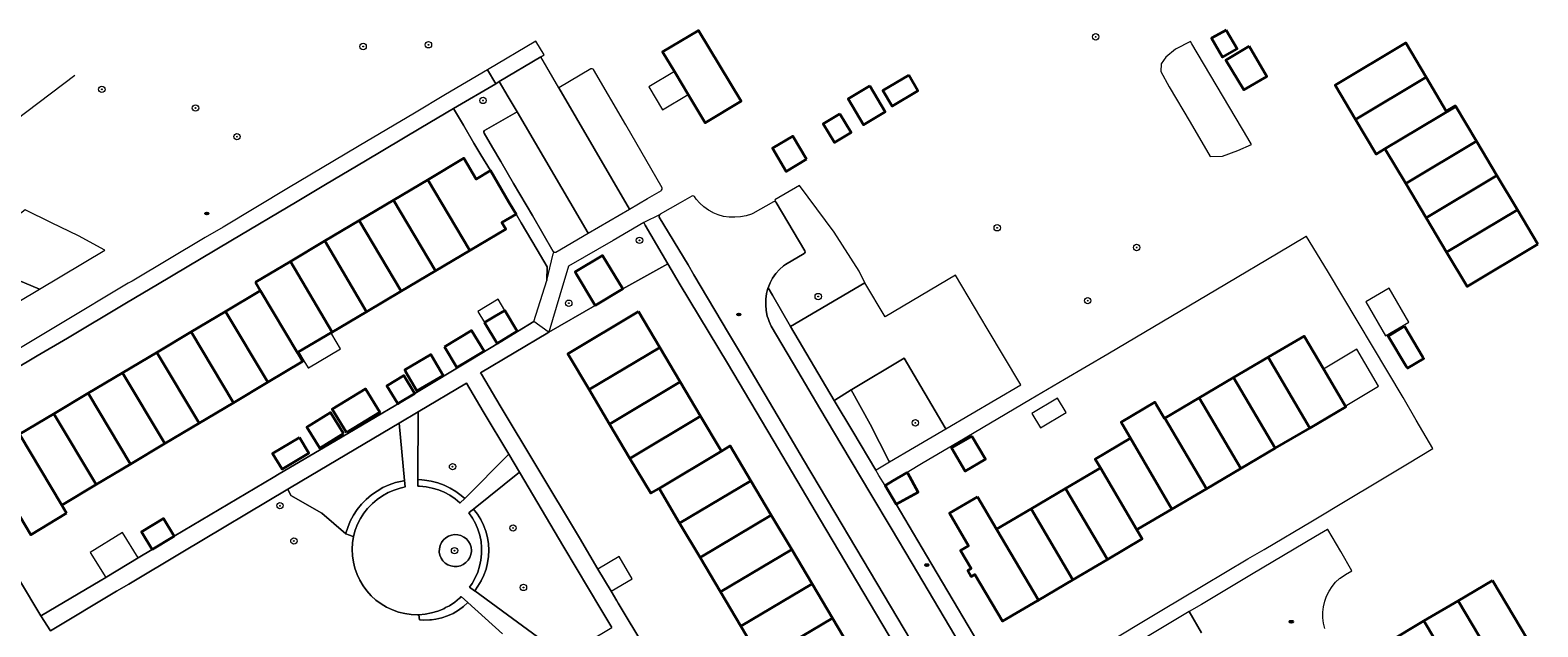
# Model space of a CAD drawing. Extents: x 147051 to 149075, y 463071 to 465537.
# Tile 222 of 229: x 148062 to 148251, y 464838 to 464912. Entities that reach past the tile are written whole.
import ezdxf
from ezdxf.enums import TextEntityAlignment as Align

# ---------------------------------------------------------------- set-up
doc = ezdxf.new("R2010")
doc.units = 0
doc.header["$LTSCALE"] = 0.5
doc.layers.get('0').update_dxf_attribs({"linetype": 'CONTINUOUS'})
for name, color, linetype, lineweight in [('B-PV-GR-BEPLANTING_CULTUUR_HEESTERS-GV', 252, 'CONTINUOUS', 18), ('B-PV-GR-BEPLANTING_CULTUUR_ROOS-GV', 252, 'CONTINUOUS', 18), ('B-PV-GR-BEPLANTING_CULTUUR_VASTE PLANTENVAK-GV', 252, 'CONTINUOUS', 18), ('B-PV-GR-BOOM-S', 252, 'CONTINUOUS', 25), ('B-PV-GR-GROENVOORZIENING-GV', 252, 'CONTINUOUS', 18), ('B-PV-IE-MEUBILAIR-S', 252, 'CONTINUOUS', 25), ('B-PV-OG-BEBOUWING-GV', 6, 'CONTINUOUS', 35), ('B-PV-OG-BEBOUWING_LUIFEL-GV', 6, 'CONTINUOUS', 18), ('B-PV-OG-TERREIN_BEGROEID-GV', 252, 'CONTINUOUS', 18), ('B-PV-OG-TERREIN_ERF-GV', 252, 'CONTINUOUS', 18), ('B-PV-VH-GESLOTENVERHARDING_ASFALT-GV', 252, 'CONTINUOUS', 18), ('B-PV-VH-OPENVERHARDING-GV', 252, 'CONTINUOUS', 18), ('B-PV-VH-OPENVERHARDING_BETONSTRAATSTEEN-GV', 252, 'CONTINUOUS', 18), ('B-PV-VH-OPENVERHARDING_TEGEL-GV', 252, 'CONTINUOUS', 18)]:
    doc.layers.add(name, color=color, linetype=linetype, lineweight=lineweight)
doc.styles.add('NLCS-ISO', font='NLCS-ISO.ttf')

# ---------------------------------------------------------------- blocks, each defined once
blk = doc.blocks.new('SIE-MEUBILAIR_PUT_RIOOLPUT-SO')
blk.add_ellipse((0, 0), major_axis=(1.25, 0), ratio=0.54)
at = {"style": 'NLCS-ISO'}
blk.add_text('ri', height=0.75, dxfattribs=at).set_placement((-0.04, 0.07), align=Align.MIDDLE_CENTER)
blk = doc.blocks.new('SGR-BOOM_GBKN-SO')
at = {"linetype": 'ByBlock', "lineweight": 18}
h = blk.add_hatch(color=0, dxfattribs=at)
h.dxf.hatch_style = 1
edge = h.paths.add_edge_path()
edge.add_arc((0, 0), 0.25, 0, 360)
at = {"color": 0, "linetype": 'ByBlock', "lineweight": 18}
for radius in [2, 0.25]:
    blk.add_circle((0, 0), radius, dxfattribs=at)
at = {"color": 0, "linetype": 'ByBlock', "lineweight": 18, "style": 'NLCS-ISO'}
blk.add_attdef('SOORT', (2.5, 0), '', height=1.5, dxfattribs=at)

msp = doc.modelspace()

# ---------------------------------------------------------------- linework, layer by layer
at = {"layer": 'B-PV-GR-BEPLANTING_CULTUUR_HEESTERS-GV', "flags": 128}
for points in [[(148207.552, 464910.863), (148205.644, 464909.913), (148204.432, 464908.93), (148203.877, 464908.073), (148203.831, 464907.132), (148204.87, 464905.205), (148207.479, 464900.768), (148209.99, 464896.483), (148211.544, 464896.548), (148213.445, 464897.221), (148215.181, 464897.97), (148214.711, 464898.764), (148207.713, 464910.591)], [(148116.592, 464900.412), (148117.909, 464898.145), (148118.795, 464896.678), (148119.972, 464894.728), (148122.301, 464890.776), (148123.186, 464889.274), (148123.82, 464888.201), (148125.818, 464884.82), (148127.089, 464882.67), (148127.016, 464880.967), (148127.834, 464884.317), (148127.853, 464884.394), (148127.897, 464884.574), (148127.834, 464884.622), (148125.222, 464889.09), (148122.865, 464893.121), (148121.264, 464895.864), (148120.25, 464897.6), (148119.183, 464899.428), (148119.163, 464899.485), (148119.168, 464899.628), (148119.248, 464899.748), (148123.324, 464902.068), (148122.2, 464903.969), (148121.087, 464905.854), (148120.643, 464905.592), (148115.381, 464902.496)], [(148071.746, 464884.786), (148068.452, 464886.557), (148065.073, 464888.176), (148061.807, 464889.804), (148056.397, 464885.666), (148058.627, 464882.662), (148060.908, 464881.031), (148063.594, 464879.909)], [(148139.335, 464887.914), (148139.146, 464888.236), (148135.348, 464885.996), (148129.74, 464882.754), (148128.655, 464879.125), (148127.276, 464874.509), (148133.085, 464877.843), (148132.962, 464878.047), (148130.643, 464881.896), (148130.56, 464882.039), (148133.981, 464884.1), (148134.006, 464884.115), (148136.534, 464879.921), (148141.778, 464882.848), (148142.177, 464883.071)], [(148169.877, 464858.28), (148169.819, 464858.395), (148167.49, 464862.99), (148165.1, 464867.293), (148163.058, 464865.994), (148162.989, 464865.95), (148165.284, 464862.08), (148168.161, 464857.227), (148168.227, 464857.268)], [(148111.388, 464856.021), (148110.911, 464856.088), (148110.911, 464856.053), (148110.919, 464855.243), (148111.125, 464855.237), (148111.922, 464855.163), (148112.707, 464855.01), (148113.473, 464854.78), (148114.213, 464854.474), (148114.918, 464854.096), (148115.582, 464853.649), (148116.161, 464853.169), (148116.198, 464853.139), (148116.758, 464853.695), (148116.336, 464854.061), (148115.66, 464854.561), (148114.94, 464854.995), (148114.182, 464855.358), (148113.393, 464855.648), (148112.579, 464855.861), (148111.75, 464855.997)], [(148117.752, 464852.28), (148117.283, 464851.894), (148117.73, 464851.251), (148118.109, 464850.565), (148118.417, 464849.845), (148118.649, 464849.097), (148118.804, 464848.329), (148118.88, 464847.55), (148118.875, 464846.767), (148118.791, 464845.988), (148118.629, 464845.222), (148118.388, 464844.476), (148118.074, 464843.759), (148117.687, 464843.078), (148117.361, 464842.605), (148118.003, 464842.163), (148118.012, 464842.156), (148118.419, 464842.709), (148118.832, 464843.393), (148119.174, 464844.115), (148119.442, 464844.868), (148119.633, 464845.644), (148119.746, 464846.435), (148119.78, 464847.233), (148119.734, 464848.031), (148119.608, 464848.82), (148119.404, 464849.592), (148119.123, 464850.341), (148118.77, 464851.057), (148118.346, 464851.735), (148117.858, 464852.367)], [(148114.116, 464848.523), (148114.088, 464848.498), (148113.854, 464848.173), (148113.688, 464847.808), (148113.598, 464847.417), (148113.586, 464847.017), (148113.588, 464847.002), (148113.664, 464846.609), (148113.817, 464846.238), (148114.041, 464845.906), (148114.326, 464845.624), (148114.661, 464845.404), (148115.033, 464845.255), (148115.427, 464845.183), (148115.828, 464845.19), (148116.219, 464845.277), (148116.503, 464845.402), (148116.586, 464845.439), (148116.913, 464845.671), (148117.188, 464845.962), (148117.399, 464846.303), (148117.539, 464846.679), (148117.602, 464847.074), (148117.605, 464847.207), (148117.556, 464847.605), (148117.43, 464847.985), (148117.23, 464848.333), (148116.966, 464848.634), (148116.647, 464848.877), (148116.286, 464849.051), (148115.898, 464849.151), (148115.498, 464849.172), (148115.102, 464849.114), (148114.725, 464848.978), (148114.383, 464848.769)]]:
    msp.add_lwpolyline(points, close=True, dxfattribs=at)
at = {"layer": 'B-PV-GR-BEPLANTING_CULTUUR_ROOS-GV', "flags": 128}
msp.add_lwpolyline([(148060.908, 464881.031), (148058.627, 464882.662), (148056.397, 464885.666), (148054.942, 464884.559), (148050.624, 464881.272), (148047.853, 464879.171), (148040.429, 464873.541), (148042.551, 464870.879), (148044.407, 464868.534), (148048.925, 464871.204), (148053.56, 464873.943), (148056.194, 464875.51), (148063.594, 464879.909)], close=True, dxfattribs=at)
at = {"layer": 'B-PV-GR-BEPLANTING_CULTUUR_VASTE PLANTENVAK-GV', "flags": 128}
for points in [[(148157.524, 464875.209), (148166.802, 464880.687), (148166.105, 464882.152), (148162.955, 464887.036), (148158.649, 464892.88), (148155.545, 464891.075), (148155.698, 464890.746), (148159.301, 464884.672), (148159.322, 464884.521), (148159.264, 464884.381), (148159.23, 464884.342), (148156.882, 464882.973), (148156.646, 464882.798), (148156.131, 464882.345), (148155.672, 464881.836), (148155.275, 464881.276), (148154.946, 464880.675), (148154.707, 464880.049), (148155.241, 464879.131)], [(148109.246, 464855.931), (148108.58, 464863.127), (148096.399, 464855.904), (148094.641, 464854.861), (148095.017, 464854.089), (148098.885, 464851.856), (148101.877, 464849.255), (148101.911, 464849.362), (148102.13, 464850.067), (148102.457, 464850.853), (148102.856, 464851.604), (148103.325, 464852.315), (148103.858, 464852.979), (148104.45, 464853.589), (148105.098, 464854.142), (148105.794, 464854.631), (148106.533, 464855.052), (148107.309, 464855.403), (148108.114, 464855.679), (148108.941, 464855.878), (148108.958, 464855.881)], [(148119.123, 464850.341), (148119.404, 464849.592), (148119.608, 464848.82), (148119.734, 464848.031), (148119.78, 464847.233), (148119.746, 464846.435), (148119.633, 464845.644), (148119.442, 464844.868), (148119.174, 464844.115), (148118.832, 464843.393), (148118.419, 464842.709), (148118.012, 464842.156), (148122.723, 464838.69), (148129.14, 464833.954), (148135.165, 464837.54), (148133.787, 464839.856), (148129.173, 464847.615), (148123.618, 464856.972), (148117.858, 464852.367), (148118.346, 464851.735), (148118.77, 464851.057)]]:
    msp.add_lwpolyline(points, close=True, dxfattribs=at)
at = {"layer": 'B-PV-GR-GROENVOORZIENING-GV', "flags": 128}
for points in [[(148109.325, 464855.137), (148109.246, 464855.931), (148108.958, 464855.881), (148108.941, 464855.878), (148108.114, 464855.679), (148107.309, 464855.403), (148106.533, 464855.052), (148105.794, 464854.631), (148105.098, 464854.142), (148104.45, 464853.589), (148103.858, 464852.979), (148103.325, 464852.315), (148102.856, 464851.604), (148102.457, 464850.853), (148102.13, 464850.067), (148101.911, 464849.362), (148101.877, 464849.255), (148102.336, 464849.11), (148102.693, 464848.998), (148102.867, 464848.944), (148103.08, 464849.718), (148103.368, 464850.467), (148103.729, 464851.184), (148104.16, 464851.861), (148104.617, 464852.442), (148104.656, 464852.492), (148105.213, 464853.071), (148105.824, 464853.591), (148106.484, 464854.048), (148107.186, 464854.438), (148107.923, 464854.755), (148108.689, 464854.997), (148109.039, 464855.075)], [(148111.127, 464838.528), (148111.629, 464838.49), (148112.395, 464838.5), (148112.611, 464838.526), (148113.156, 464838.59), (148113.903, 464838.759), (148114.629, 464839.005), (148115.324, 464839.325), (148115.983, 464839.716), (148116.598, 464840.173), (148117.161, 464840.692), (148116.339, 464841.427), (148116.141, 464841.242), (148116.113, 464841.219), (148115.518, 464840.732), (148114.848, 464840.287), (148114.38, 464840.039), (148114.137, 464839.91), (148113.393, 464839.606), (148112.621, 464839.377), (148111.831, 464839.226), (148111.03, 464839.154), (148111.099, 464838.53)]]:
    msp.add_lwpolyline(points, close=True, dxfattribs=at)
at = {"layer": 'B-PV-OG-BEBOUWING-GV', "flags": 128}
for points in [[(148144.707, 464904.261), (148146.828, 464900.719), (148151.321, 464903.396), (148146.01, 464912.262), (148141.517, 464909.584), (148143.002, 464907.106), (148143.111, 464906.924)], [(148211.979, 464912.298), (148210.183, 464911.275), (148211.536, 464908.901), (148213.356, 464909.939)], [(148214.876, 464910.295), (148211.965, 464908.551), (148214.198, 464904.824), (148217.085, 464906.509)], [(148237.014, 464906.41), (148234.463, 464910.71), (148225.623, 464905.429), (148228.175, 464901.129)], [(148167.43, 464905.328), (148164.713, 464903.719), (148166.646, 464900.455), (148169.363, 464902.063)], [(148172.29, 464906.652), (148169.06, 464904.756), (148170.211, 464902.794), (148173.441, 464904.69)], [(148231.861, 464897.457), (148240.701, 464902.739), (148240.645, 464902.834), (148239.53, 464902.172), (148237.014, 464906.41), (148228.175, 464901.129), (148230.748, 464896.792)], [(148163.693, 464901.809), (148161.603, 464900.566), (148163.013, 464898.224), (148165.096, 464899.477)], [(148243.291, 464898.399), (148240.701, 464902.739), (148231.861, 464897.457), (148231.939, 464897.327), (148234.448, 464893.122)], [(148159.525, 464896.142), (148157.799, 464899.042), (148155.248, 464897.524), (148156.974, 464894.624)], [(148234.448, 464893.122), (148237.01, 464888.829), (148245.853, 464894.105), (148243.291, 464898.399)], [(148117.402, 464884.718), (148121.902, 464887.383), (148121.404, 464888.223), (148123.186, 464889.274), (148122.301, 464890.776), (148119.972, 464894.728), (148118.178, 464893.67), (148116.642, 464896.262), (148112.148, 464893.588)], [(148248.415, 464889.812), (148245.853, 464894.105), (148237.01, 464888.829), (148239.572, 464884.535)], [(148113.1, 464882.169), (148117.402, 464884.718), (148112.148, 464893.588), (148107.851, 464891.031)], [(148108.798, 464879.621), (148113.1, 464882.169), (148107.851, 464891.031), (148103.555, 464888.473)], [(148103.555, 464888.473), (148099.258, 464885.916), (148104.496, 464877.073), (148108.798, 464879.621)], [(148250.978, 464885.518), (148248.415, 464889.812), (148239.572, 464884.535), (148242.134, 464880.241)], [(148099.258, 464885.916), (148094.961, 464883.359), (148100.194, 464874.525), (148104.496, 464877.073)], [(148090.584, 464880.754), (148091.215, 464879.697), (148095.836, 464871.943), (148095.988, 464872.034), (148100.024, 464874.424), (148100.194, 464874.525), (148094.961, 464883.359)], [(148133.085, 464877.843), (148136.534, 464879.921), (148134.006, 464884.115), (148133.981, 464884.1), (148130.56, 464882.039), (148130.643, 464881.896), (148132.962, 464878.047)], [(148091.115, 464879.638), (148086.851, 464877.096), (148092.129, 464868.24), (148096.492, 464870.841), (148095.836, 464871.943), (148091.215, 464879.697)], [(148086.851, 464877.096), (148082.556, 464874.537), (148087.834, 464865.681), (148092.129, 464868.24)], [(148119.242, 464875.713), (148120.81, 464873.103), (148123.34, 464874.625), (148121.773, 464877.233), (148121.773, 464877.232), (148120.508, 464876.473)], [(148138.49, 464877.08), (148129.656, 464871.811), (148132.326, 464867.314), (148141.161, 464872.583)], [(148234.298, 464875.246), (148232.25, 464874.027), (148234.556, 464870.177), (148234.669, 464869.989), (148236.713, 464871.213), (148236.604, 464871.397)], [(148083.538, 464863.121), (148087.834, 464865.681), (148082.556, 464874.537), (148078.261, 464871.977)], [(148114.235, 464872.666), (148115.79, 464870.082), (148117.319, 464871.002), (148119.178, 464872.121), (148117.623, 464874.705)], [(148226.716, 464865.572), (148224.166, 464869.905), (148221.741, 464874.024), (148217.237, 464871.366), (148222.448, 464862.514), (148226.955, 464865.167)], [(148079.243, 464860.561), (148083.538, 464863.121), (148078.261, 464871.977), (148073.966, 464869.417)], [(148109.375, 464869.589), (148110.786, 464867.179), (148114.067, 464869.1), (148112.656, 464871.51), (148112.54, 464871.708), (148109.259, 464869.787)], [(148132.326, 464867.314), (148134.878, 464863.015), (148143.714, 464868.284), (148141.161, 464872.583)], [(148218.139, 464859.978), (148222.448, 464862.514), (148217.237, 464871.366), (148212.93, 464868.826)], [(148074.948, 464858.001), (148079.243, 464860.561), (148073.966, 464869.417), (148069.67, 464866.857)], [(148101.996, 464861.968), (148106.134, 464864.511), (148104.338, 464867.434), (148100.2, 464864.891)], [(148110.52, 464866.852), (148110.494, 464866.894), (148109.15, 464869.081), (148107.041, 464867.785), (148108.373, 464865.618), (148108.41, 464865.557), (148108.411, 464865.556), (148108.576, 464865.658)], [(148146.267, 464863.985), (148143.714, 464868.284), (148134.878, 464863.015), (148137.431, 464858.715)], [(148213.83, 464857.441), (148218.139, 464859.978), (148212.93, 464868.826), (148208.624, 464866.285)], [(148070.653, 464855.442), (148074.948, 464858.001), (148069.67, 464866.857), (148065.375, 464864.298)], [(148204.318, 464863.744), (148204.277, 464863.72), (148203.246, 464865.458), (148203.072, 464865.751), (148198.852, 464863.249), (148199.017, 464862.969), (148200.051, 464861.227), (148205.212, 464852.369), (148209.521, 464854.905)], [(148204.318, 464863.744), (148209.521, 464854.905), (148213.83, 464857.441), (148208.624, 464866.285)], [(148065.375, 464864.298), (148061.08, 464861.738), (148066.358, 464852.882), (148070.653, 464855.442)], [(148101.617, 464861.816), (148099.968, 464864.469), (148097.014, 464862.634), (148098.662, 464859.98)], [(148141.065, 464854.967), (148148.861, 464859.616), (148148.787, 464859.74), (148146.267, 464863.985), (148137.431, 464858.715), (148140.025, 464854.347)], [(148066.976, 464851.845), (148066.358, 464852.882), (148061.08, 464861.738), (148056.588, 464859.061), (148062.483, 464849.168)], [(148096.083, 464861.344), (148092.739, 464859.346), (148093.927, 464857.358), (148097.271, 464859.356)], [(148152.556, 464855.906), (148149.963, 464860.273), (148148.861, 464859.616), (148141.065, 464854.967), (148141.162, 464854.804), (148143.641, 464850.63)], [(148180.172, 464861.508), (148177.658, 464860.032), (148179.363, 464857.129), (148181.877, 464858.605)], [(148196.275, 464857.528), (148200.83, 464849.79), (148200.988, 464849.882), (148205.212, 464852.369), (148200.051, 464861.227), (148195.632, 464858.62)], [(148172.12, 464856.966), (148170.321, 464855.904), (148169.414, 464855.368), (148169.337, 464855.323), (148170.717, 464852.992), (148173.471, 464854.499), (148172.169, 464856.877)], [(148196.275, 464857.528), (148196.154, 464857.456), (148191.902, 464854.948), (148197.136, 464846.076), (148201.5, 464848.65), (148200.83, 464849.79)], [(148143.641, 464850.63), (148146.194, 464846.331), (148155.109, 464851.607), (148152.556, 464855.906)], [(148191.902, 464854.948), (148187.596, 464852.407), (148192.83, 464843.535), (148197.136, 464846.076)], [(148180.909, 464853.921), (148177.378, 464851.856), (148179.759, 464847.784), (148178.785, 464847.209), (148180.125, 464844.937), (148179.67, 464844.669), (148180.111, 464843.921), (148180.566, 464844.189), (148184.019, 464838.337), (148188.436, 464840.942), (148188.524, 464840.994), (148183.29, 464849.865)], [(148187.596, 464852.407), (148183.29, 464849.865), (148188.524, 464840.994), (148192.83, 464843.535)], [(148077.658, 464847.308), (148080.299, 464848.896), (148080.427, 464848.972), (148079.105, 464851.178), (148076.334, 464849.519)], [(148146.194, 464846.331), (148148.747, 464842.032), (148157.662, 464847.308), (148155.109, 464851.607)], [(148148.747, 464842.032), (148151.3, 464837.732), (148160.215, 464843.008), (148157.662, 464847.308)], [(148151.3, 464837.732), (148153.853, 464833.433), (148162.768, 464838.709), (148160.215, 464843.008)], [(148245.301, 464843.457), (148241.001, 464840.907), (148246.268, 464832.057), (148250.566, 464834.613)], [(148241.001, 464840.907), (148236.738, 464838.379), (148242.009, 464829.523), (148246.268, 464832.057)], [(148155.396, 464828.537), (148156.406, 464829.134), (148165.321, 464834.41), (148162.768, 464838.709), (148153.853, 464833.433), (148152.836, 464832.832)], [(148232.201, 464835.689), (148232.43, 464835.305), (148230.03, 464833.876), (148232.913, 464829.033), (148235.312, 464830.462), (148237.473, 464826.833), (148237.773, 464827.01), (148238.993, 464824.953), (148243.232, 464827.467), (148242.009, 464829.523), (148236.738, 464838.379)]]:
    msp.add_lwpolyline(points, close=True, dxfattribs=at)
at = {"layer": 'B-PV-OG-BEBOUWING_LUIFEL-GV', "flags": 128}
for points in [[(148143.002, 464907.106), (148139.791, 464905.187), (148141.492, 464902.34), (148144.707, 464904.261)], [(148234.859, 464875.743), (148232.4, 464880.004), (148229.457, 464878.305), (148231.916, 464874.044)], [(148121.774, 464877.233), (148120.933, 464878.631), (148118.403, 464877.11), (148119.243, 464875.714)], [(148096.645, 464870.932), (148097.178, 464870.038), (148097.211, 464870.057), (148101.207, 464872.441), (148100.128, 464874.251), (148100.024, 464874.424), (148095.988, 464872.034)], [(148226.9, 464865.262), (148231.068, 464867.733), (148228.32, 464872.368), (148224.152, 464869.897)], [(148187.696, 464864.348), (148188.766, 464862.54), (148191.989, 464864.448), (148190.919, 464866.255)], [(148071.862, 464843.823), (148072.016, 464843.915), (148075.928, 464846.268), (148073.947, 464849.439), (148069.924, 464846.925)], [(148133.417, 464844.868), (148135.061, 464842.083), (148137.722, 464843.665), (148136.069, 464846.445)]]:
    msp.add_lwpolyline(points, close=True, dxfattribs=at)
at = {"layer": 'B-PV-OG-TERREIN_BEGROEID-GV', "flags": 128}
for points in [[(148067.995, 464906.638), (148049.949, 464892.968)], [(148121.478, 464836.771), (148117.161, 464840.692), (148116.598, 464840.173), (148115.983, 464839.716), (148115.324, 464839.325), (148114.629, 464839.005), (148113.903, 464838.759), (148113.156, 464838.59), (148112.611, 464838.526), (148112.395, 464838.5), (148111.629, 464838.49), (148111.127, 464838.528), (148111.099, 464838.53), (148111.03, 464839.154), (148110.87, 464839.151), (148110.066, 464839.185), (148109.268, 464839.298), (148108.486, 464839.489), (148107.727, 464839.757), (148106.998, 464840.099), (148106.306, 464840.512), (148105.659, 464840.991), (148105.062, 464841.532), (148104.522, 464842.13), (148104.044, 464842.778), (148103.633, 464843.47), (148103.292, 464844.2), (148103.025, 464844.96), (148102.835, 464845.742), (148102.724, 464846.54), (148102.692, 464847.345), (148102.74, 464848.149), (148102.867, 464848.944), (148102.693, 464848.998), (148102.336, 464849.11), (148101.877, 464849.255), (148098.885, 464851.856), (148095.017, 464854.089), (148094.641, 464854.861), (148081.496, 464847.029), (148074.736, 464842.998), (148073.204, 464842.085), (148064.958, 464837.142)]]:
    msp.add_lwpolyline(points, dxfattribs=at)
for points in [[(148173.023, 464860.116), (148176.936, 464862.399), (148176.862, 464862.524), (148171.712, 464871.258), (148165.165, 464867.333), (148165.1, 464867.293), (148167.49, 464862.99), (148169.819, 464858.395), (148169.877, 464858.28)], [(148111.75, 464855.997), (148112.579, 464855.861), (148113.393, 464855.648), (148114.182, 464855.358), (148114.94, 464854.995), (148115.66, 464854.561), (148116.336, 464854.061), (148116.758, 464853.695), (148122.275, 464859.227), (148119.082, 464864.589), (148116.972, 464868.133), (148110.934, 464864.525), (148110.911, 464856.088), (148111.388, 464856.021)]]:
    msp.add_lwpolyline(points, close=True, dxfattribs=at)
at = {"layer": 'B-PV-OG-TERREIN_ERF-GV', "flags": 128}
for points in [[(148213.356, 464909.939), (148211.536, 464908.901), (148210.183, 464911.275), (148211.979, 464912.298)], [(148217.085, 464906.509), (148214.198, 464904.824), (148211.965, 464908.551), (148214.876, 464910.295)], [(148169.363, 464902.063), (148166.646, 464900.455), (148164.713, 464903.719), (148167.43, 464905.328)], [(148173.441, 464904.69), (148170.211, 464902.794), (148169.06, 464904.756), (148172.29, 464906.652)], [(148165.096, 464899.477), (148163.013, 464898.224), (148161.603, 464900.566), (148163.693, 464901.809)], [(148156.974, 464894.624), (148155.248, 464897.524), (148157.799, 464899.042), (148159.525, 464896.142)], [(148120.508, 464876.473), (148121.773, 464877.232), (148121.773, 464877.233), (148123.34, 464874.625), (148120.81, 464873.103), (148119.242, 464875.713)], [(148236.604, 464871.397), (148236.713, 464871.213), (148234.669, 464869.989), (148234.556, 464870.177), (148232.25, 464874.027), (148234.298, 464875.246)], [(148117.623, 464874.705), (148119.178, 464872.121), (148117.319, 464871.002), (148115.79, 464870.082), (148114.235, 464872.666)], [(148188.524, 464840.994), (148188.436, 464840.942), (148184.019, 464838.337), (148180.566, 464844.189), (148180.111, 464843.921), (148179.67, 464844.669), (148180.125, 464844.937), (148178.785, 464847.209), (148179.759, 464847.784), (148177.378, 464851.856), (148180.909, 464853.921), (148183.29, 464849.865), (148187.596, 464852.407), (148191.902, 464854.948), (148196.154, 464857.456), (148196.275, 464857.528), (148195.632, 464858.62), (148200.051, 464861.227), (148199.017, 464862.969), (148198.852, 464863.249), (148203.072, 464865.751), (148203.246, 464865.458), (148204.277, 464863.72), (148204.318, 464863.744), (148208.624, 464866.285), (148212.93, 464868.826), (148217.237, 464871.366), (148221.741, 464874.024), (148224.166, 464869.905), (148226.716, 464865.572), (148226.955, 464865.167), (148222.448, 464862.514), (148218.139, 464859.978), (148213.83, 464857.441), (148209.521, 464854.905), (148205.212, 464852.369), (148200.988, 464849.882), (148200.83, 464849.79), (148201.5, 464848.65), (148197.136, 464846.076), (148192.83, 464843.535)], [(148109.259, 464869.787), (148112.54, 464871.708), (148112.656, 464871.51), (148114.067, 464869.1), (148110.786, 464867.179), (148109.375, 464869.589)], [(148100.2, 464864.891), (148104.338, 464867.434), (148106.134, 464864.511), (148101.996, 464861.968)], [(148098.662, 464859.98), (148097.014, 464862.634), (148099.968, 464864.469), (148101.617, 464861.816)], [(148097.271, 464859.356), (148093.927, 464857.358), (148092.739, 464859.346), (148096.083, 464861.344)], [(148181.877, 464858.605), (148179.363, 464857.129), (148177.658, 464860.032), (148180.172, 464861.508)]]:
    msp.add_lwpolyline(points, close=True, dxfattribs=at)
for points in [[(148061.08, 464861.738), (148065.375, 464864.298), (148069.67, 464866.857), (148073.966, 464869.417), (148078.261, 464871.977), (148082.556, 464874.537), (148086.851, 464877.096), (148091.115, 464879.638), (148091.215, 464879.697), (148090.584, 464880.754), (148094.961, 464883.359), (148099.258, 464885.916), (148103.555, 464888.473), (148107.851, 464891.031), (148112.148, 464893.588), (148116.642, 464896.262), (148118.178, 464893.67), (148119.972, 464894.728), (148118.795, 464896.678), (148117.909, 464898.145), (148116.592, 464900.412), (148115.381, 464902.496), (148111.267, 464900.056), (148104.358, 464895.959), (148099.362, 464892.978), (148095.82, 464890.865), (148087.516, 464885.935), (148078.358, 464880.476), (148075.592, 464878.827), (148074.255, 464878.034), (148067.063, 464873.766), (148063.288, 464871.538), (148057.469, 464868.104)], [(148061.083, 464843.469), (148063.769, 464839.01), (148063.814, 464839.037), (148071.167, 464843.41), (148071.862, 464843.823), (148072.016, 464843.915), (148075.928, 464846.268), (148077.658, 464847.308), (148076.334, 464849.519), (148079.105, 464851.178), (148080.427, 464848.972), (148092.787, 464856.321), (148093.569, 464856.785), (148100.511, 464860.887), (148108.13, 464865.388), (148108.41, 464865.557), (148108.373, 464865.618), (148107.041, 464867.785), (148109.15, 464869.081), (148110.494, 464866.894), (148110.52, 464866.852), (148117.511, 464871.058), (148123.383, 464874.579), (148125.413, 464875.853), (148127.016, 464880.967), (148127.089, 464882.67), (148125.818, 464884.82), (148123.82, 464888.201), (148123.186, 464889.274), (148121.404, 464888.223), (148121.902, 464887.383), (148117.402, 464884.718), (148113.1, 464882.169), (148108.798, 464879.621), (148104.496, 464877.073), (148100.194, 464874.525), (148100.024, 464874.424), (148095.988, 464872.034), (148095.836, 464871.943), (148096.492, 464870.841), (148092.129, 464868.24), (148087.834, 464865.681), (148083.538, 464863.121), (148079.243, 464860.561), (148074.948, 464858.001), (148070.653, 464855.442), (148066.358, 464852.882), (148066.976, 464851.845), (148062.483, 464849.168), (148056.588, 464859.061)], [(148195.89, 464834.887), (148204.16, 464839.834), (148206.325, 464841.129), (148214.703, 464846.129), (148216.743, 464847.335), (148222.786, 464850.911), (148227.29, 464853.612), (148230.699, 464855.658), (148234.657, 464858.029), (148237.857, 464859.946), (148235.78, 464863.507), (148234.137, 464866.323), (148224.654, 464882.167), (148222.062, 464886.497), (148221.999, 464886.459), (148218.5, 464884.388), (148212.056, 464880.574), (148197.2, 464871.754), (148191.794, 464868.592), (148187.532, 464866.099), (148178.438, 464860.696), (148174.12, 464858.147), (148172.12, 464856.966), (148172.169, 464856.877), (148173.471, 464854.499), (148170.717, 464852.992), (148174.515, 464846.57), (148183.066, 464832.116)], [(148172.341, 464832.296), (148167.333, 464840.727), (148161.247, 464850.977), (148155.326, 464860.977), (148149.609, 464870.609), (148143.717, 464880.445), (148142.177, 464883.071), (148141.778, 464882.848), (148136.534, 464879.921), (148133.085, 464877.843), (148127.276, 464874.509), (148127.157, 464874.438), (148118.748, 464869.402), (148118.85, 464869.233), (148121.196, 464865.309), (148125.767, 464857.665), (148131.122, 464848.755), (148133.417, 464844.868), (148135.061, 464842.083), (148135.771, 464840.881), (148135.946, 464840.591), (148139.279, 464835.06)], [(148153.853, 464833.433), (148151.3, 464837.732), (148148.747, 464842.032), (148146.194, 464846.331), (148143.641, 464850.63), (148141.162, 464854.804), (148141.065, 464854.967), (148140.025, 464854.347), (148137.431, 464858.715), (148134.878, 464863.015), (148132.326, 464867.314), (148129.656, 464871.811), (148138.49, 464877.08), (148141.161, 464872.583), (148143.714, 464868.284), (148146.267, 464863.985), (148148.787, 464859.74), (148148.861, 464859.616), (148149.963, 464860.273), (148152.556, 464855.906), (148155.109, 464851.607), (148157.662, 464847.308), (148160.215, 464843.008), (148162.768, 464838.709), (148165.321, 464834.41)]]:
    msp.add_lwpolyline(points, dxfattribs=at)
at = {"layer": 'B-PV-VH-GESLOTENVERHARDING_ASFALT-GV', "flags": 128}
msp.add_lwpolyline([(148208.912, 464836.904), (148207.382, 464839.559), (148196.808, 464833.214)], dxfattribs=at)
at = {"layer": 'B-PV-VH-OPENVERHARDING-GV', "flags": 128}
msp.add_lwpolyline([(148171.712, 464871.258), (148176.862, 464862.524), (148176.936, 464862.399), (148186.298, 464867.903), (148182.087, 464874.956), (148178.15, 464881.62), (148169.332, 464876.446), (148166.802, 464880.687), (148157.524, 464875.209), (148162.989, 464865.95), (148163.058, 464865.994), (148165.1, 464867.293), (148165.165, 464867.333)], close=True, dxfattribs=at)
at = {"layer": 'B-PV-VH-OPENVERHARDING_BETONSTRAATSTEEN-GV', "flags": 128}
for points in [[(148122.2, 464903.969), (148123.324, 464902.068), (148132.204, 464886.894), (148137.38, 464889.918), (148128.523, 464905.073), (148126.283, 464908.97), (148121.087, 464905.854)], [(148141.383, 464892.253), (148141.392, 464892.262), (148141.472, 464892.396), (148141.476, 464892.552), (148136.897, 464900.433), (148132.859, 464907.372), (148132.819, 464907.415), (148132.692, 464907.469), (148132.557, 464907.446), (148128.523, 464905.073), (148137.38, 464889.918), (148139.603, 464891.215)], [(148132.204, 464886.894), (148123.324, 464902.068), (148119.248, 464899.748), (148119.168, 464899.628), (148119.163, 464899.485), (148119.183, 464899.428), (148120.25, 464897.6), (148121.264, 464895.864), (148122.865, 464893.121), (148125.222, 464889.09), (148127.834, 464884.622), (148127.897, 464884.574), (148127.951, 464884.534), (148128.097, 464884.518), (148128.163, 464884.538)], [(148116.219, 464845.277), (148115.828, 464845.19), (148115.427, 464845.183), (148115.033, 464845.255), (148114.661, 464845.404), (148114.326, 464845.624), (148114.041, 464845.906), (148113.817, 464846.238), (148113.664, 464846.609), (148113.588, 464847.002), (148113.586, 464847.017), (148113.598, 464847.417), (148113.688, 464847.808), (148113.854, 464848.173), (148114.088, 464848.498), (148114.116, 464848.523), (148114.383, 464848.769), (148114.725, 464848.978), (148115.102, 464849.114), (148115.498, 464849.172), (148115.898, 464849.151), (148116.286, 464849.051), (148116.647, 464848.877), (148116.966, 464848.634), (148117.23, 464848.333), (148117.43, 464847.985), (148117.556, 464847.605), (148117.605, 464847.207), (148117.602, 464847.074), (148117.539, 464846.679), (148117.399, 464846.303), (148117.188, 464845.962), (148116.913, 464845.671), (148116.586, 464845.439), (148116.503, 464845.402)]]:
    msp.add_lwpolyline(points, close=True, dxfattribs=at)
for points in [[(148180.75, 464832.055), (148172.708, 464845.559), (148170.087, 464849.987), (148167.563, 464854.25), (148163.938, 464860.332), (148161.169, 464864.977), (148158.423, 464869.62), (148155.097, 464875.242), (148154.824, 464875.848), (148154.699, 464876.232), (148154.605, 464876.521), (148154.465, 464877.215), (148154.403, 464877.92), (148154.421, 464878.627), (148154.518, 464879.328), (148154.694, 464880.013), (148154.707, 464880.049), (148154.946, 464880.675), (148155.275, 464881.276), (148155.672, 464881.836), (148156.131, 464882.345), (148156.646, 464882.798), (148156.882, 464882.973), (148159.23, 464884.342), (148159.264, 464884.381), (148159.322, 464884.521), (148159.301, 464884.672), (148155.698, 464890.746), (148155.656, 464890.789), (148155.525, 464890.846), (148155.383, 464890.826), (148152.796, 464889.348), (148152.649, 464889.289), (148151.969, 464889.074), (148151.27, 464888.936), (148150.559, 464888.877), (148149.847, 464888.898), (148149.141, 464888.999), (148148.479, 464889.186), (148147.842, 464889.449), (148147.78, 464889.483), (148147.24, 464889.783), (148146.681, 464890.185), (148146.173, 464890.649), (148145.727, 464891.162), (148145.512, 464891.463), (148145.435, 464891.542), (148145.308, 464891.575), (148145.184, 464891.533), (148143.718, 464890.7), (148141.216, 464889.263), (148141.188, 464889.247), (148141.099, 464889.128), (148141.082, 464888.982), (148141.1, 464888.916), (148144.7, 464882.915), (148145.424, 464881.682), (148149.755, 464874.379), (148151.362, 464871.668), (148157.054, 464862.066), (148159.148, 464858.537), (148163.052, 464851.958), (148168.307, 464843.121), (148175.922, 464830.246)], [(148129.14, 464833.954), (148122.723, 464838.69), (148118.012, 464842.156), (148118.003, 464842.163), (148117.361, 464842.605), (148117.687, 464843.078), (148118.074, 464843.759), (148118.388, 464844.476), (148118.629, 464845.222), (148118.791, 464845.988), (148118.875, 464846.767), (148118.88, 464847.55), (148118.804, 464848.329), (148118.649, 464849.097), (148118.417, 464849.845), (148118.109, 464850.565), (148117.73, 464851.251), (148117.283, 464851.894), (148117.752, 464852.28), (148117.858, 464852.367), (148123.618, 464856.972), (148122.275, 464859.227), (148116.758, 464853.695), (148116.198, 464853.139), (148116.161, 464853.169), (148115.582, 464853.649), (148114.918, 464854.096), (148114.213, 464854.474), (148113.473, 464854.78), (148112.707, 464855.01), (148111.922, 464855.163), (148111.125, 464855.237), (148110.919, 464855.243), (148110.911, 464856.053), (148110.911, 464856.088), (148110.934, 464864.525), (148108.58, 464863.127), (148109.246, 464855.931), (148109.325, 464855.137), (148109.039, 464855.075), (148108.689, 464854.997), (148107.923, 464854.755), (148107.186, 464854.438), (148106.484, 464854.048), (148105.824, 464853.591), (148105.213, 464853.071), (148104.656, 464852.492), (148104.617, 464852.442), (148104.16, 464851.861), (148103.729, 464851.184), (148103.368, 464850.467), (148103.08, 464849.718), (148102.867, 464848.944), (148102.74, 464848.149), (148102.692, 464847.345), (148102.724, 464846.54), (148102.835, 464845.742), (148103.025, 464844.96), (148103.292, 464844.2), (148103.633, 464843.47), (148104.044, 464842.778), (148104.522, 464842.13), (148105.062, 464841.532), (148105.659, 464840.991), (148106.306, 464840.512), (148106.998, 464840.099), (148107.727, 464839.757), (148108.486, 464839.489), (148109.268, 464839.298), (148110.066, 464839.185), (148110.87, 464839.151), (148111.03, 464839.154), (148111.831, 464839.226), (148112.621, 464839.377), (148113.393, 464839.606), (148114.137, 464839.91), (148114.38, 464840.039), (148114.848, 464840.287), (148115.518, 464840.732), (148116.113, 464841.219), (148116.141, 464841.242), (148116.339, 464841.427), (148117.161, 464840.692), (148121.478, 464836.771)], [(148224.352, 464837.431), (148224.19, 464838.101), (148224.105, 464838.785), (148224.101, 464839.475), (148224.176, 464840.16), (148224.33, 464840.832), (148224.561, 464841.481), (148224.866, 464842.099), (148225.24, 464842.678), (148225.679, 464843.21), (148226.176, 464843.687), (148226.236, 464843.738), (148226.92, 464844.196), (148227.723, 464844.64), (148226.329, 464847.077), (148224.702, 464849.813), (148224.689, 464849.834), (148223.166, 464848.929), (148215.185, 464844.201), (148208.932, 464840.452), (148207.382, 464839.559), (148208.912, 464836.904)]]:
    msp.add_lwpolyline(points, dxfattribs=at)
at = {"layer": 'B-PV-VH-OPENVERHARDING_TEGEL-GV', "flags": 128}
msp.add_lwpolyline([(148120.643, 464905.592), (148121.087, 464905.854), (148126.283, 464908.97), (148126.688, 464909.21), (148125.664, 464910.938), (148119.603, 464907.346)], close=True, dxfattribs=at)
for points in [[(148057.469, 464868.104), (148063.288, 464871.538), (148067.063, 464873.766), (148074.255, 464878.034), (148075.592, 464878.827), (148078.358, 464880.476), (148087.516, 464885.935), (148095.82, 464890.865), (148099.362, 464892.978), (148104.358, 464895.959), (148111.267, 464900.056), (148115.381, 464902.496), (148120.643, 464905.592), (148119.603, 464907.346), (148114.367, 464904.249), (148110.465, 464901.928), (148103.564, 464897.821), (148100.261, 464895.852), (148094.731, 464892.555), (148086.535, 464887.664), (148084.296, 464886.334), (148075.152, 464880.901), (148074.678, 464880.619), (148066.214, 464875.547), (148056.45, 464869.725)], [(148175.922, 464830.246), (148168.307, 464843.121), (148163.052, 464851.958), (148159.148, 464858.537), (148157.054, 464862.066), (148151.362, 464871.668), (148149.755, 464874.379), (148145.424, 464881.682), (148144.7, 464882.915), (148141.1, 464888.916), (148141.082, 464888.982), (148141.099, 464889.128), (148141.188, 464889.247), (148139.146, 464888.236), (148139.335, 464887.914), (148142.177, 464883.071), (148143.717, 464880.445), (148149.609, 464870.609), (148155.326, 464860.977), (148161.247, 464850.977), (148167.333, 464840.727), (148172.341, 464832.296)], [(148183.066, 464832.116), (148174.515, 464846.57), (148170.717, 464852.992), (148169.337, 464855.323), (148169.336, 464855.326), (148168.552, 464856.593), (148168.161, 464857.227), (148165.284, 464862.08), (148162.989, 464865.95), (148157.524, 464875.209), (148155.241, 464879.131), (148154.707, 464880.049), (148154.694, 464880.013), (148154.518, 464879.328), (148154.421, 464878.627), (148154.403, 464877.92), (148154.465, 464877.215), (148154.605, 464876.521), (148154.699, 464876.232), (148154.824, 464875.848), (148155.097, 464875.242), (148158.423, 464869.62), (148161.169, 464864.977), (148163.938, 464860.332), (148167.563, 464854.25), (148170.087, 464849.987), (148172.708, 464845.559), (148180.75, 464832.055)], [(148139.279, 464835.06), (148135.946, 464840.591), (148135.771, 464840.881), (148135.061, 464842.083), (148133.417, 464844.868), (148131.122, 464848.755), (148125.767, 464857.665), (148121.196, 464865.309), (148118.85, 464869.233), (148118.748, 464869.402), (148127.157, 464874.438), (148127.276, 464874.509), (148127.198, 464874.566), (148125.413, 464875.853), (148123.383, 464874.579), (148117.511, 464871.058), (148110.52, 464866.852), (148108.576, 464865.658), (148108.411, 464865.556), (148108.41, 464865.557), (148108.13, 464865.388), (148100.511, 464860.887), (148093.569, 464856.785), (148092.787, 464856.321), (148080.427, 464848.972), (148080.299, 464848.896), (148077.658, 464847.308), (148075.928, 464846.268), (148072.016, 464843.915), (148071.862, 464843.823), (148071.167, 464843.41), (148063.814, 464839.037), (148063.769, 464839.01), (148064.958, 464837.142), (148073.204, 464842.085), (148074.736, 464842.998), (148081.496, 464847.029), (148094.641, 464854.861), (148096.399, 464855.904), (148108.58, 464863.127), (148110.934, 464864.525), (148116.972, 464868.133), (148119.082, 464864.589), (148122.275, 464859.227), (148123.618, 464856.972), (148129.173, 464847.615), (148133.787, 464839.856), (148135.165, 464837.54)], [(148064.958, 464837.142), (148063.769, 464839.01), (148061.083, 464843.469)]]:
    msp.add_lwpolyline(points, dxfattribs=at)

# ---------------------------------------------------------------- block references
at = {"layer": 'B-PV-GR-BOOM-S', "xscale": 0.2, "yscale": 0.2, "zscale": 0.2}
for p in [(148112.223, 464910.467), (148195.677, 464911.463), (148104.058, 464910.25), (148071.38, 464904.893), (148119.05, 464903.499), (148083.09, 464902.555), (148088.281, 464898.973), (148138.62, 464886), (148183.36, 464887.568), (148200.803, 464885.104), (148160.976, 464878.964), (148194.678, 464878.448), (148129.774, 464878.126), (148173.125, 464863.163), (148115.248, 464857.68), (148093.656, 464852.793), (148095.405, 464848.374), (148122.808, 464850), (148115.49, 464847.175), (148124.104, 464842.568)]:
    msp.add_blockref('SGR-BOOM_GBKN-SO', p, dxfattribs=at)
at = {"layer": 'B-PV-IE-MEUBILAIR-S', "xscale": 0.2, "yscale": 0.2, "zscale": 0.2}
for p in [(148084.505, 464889.364), (148151.04, 464876.723), (148174.557, 464845.364), (148220.145, 464838.274)]:
    msp.add_blockref('SIE-MEUBILAIR_PUT_RIOOLPUT-SO', p, dxfattribs=at)

doc.saveas('drawing.dxf')
